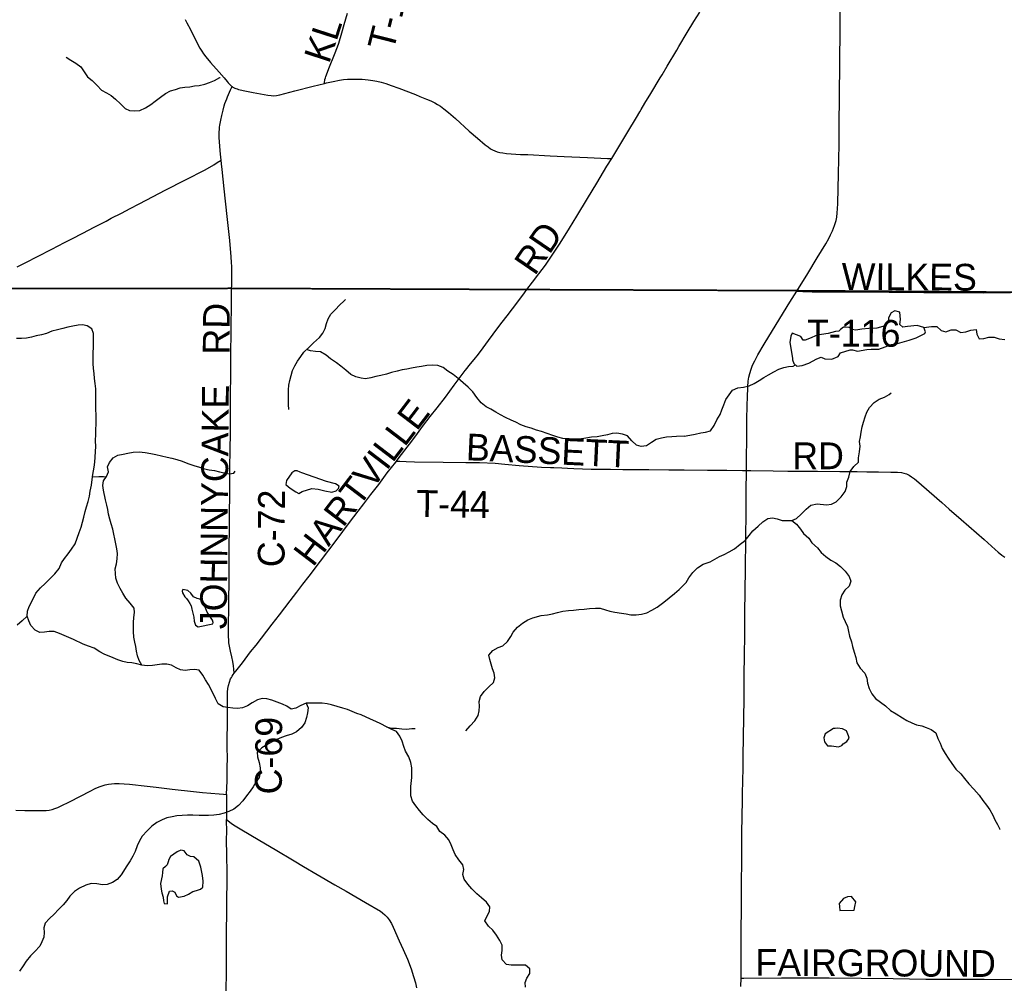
# Model space of a CAD drawing. Header units: feet. Extents: x 2113747 to 2516209, y 960708 to 1356798.
# Tile 23 of 253: x 2305899 to 2316941, y 1110796 to 1121601. Entities that reach past the tile are written whole.
import ezdxf

# ---------------------------------------------------------------- set-up
doc = ezdxf.new("R2010")
doc.units = ezdxf.units.FT
doc.header["$LTSCALE"] = 50
doc.header["$MEASUREMENT"] = 0
doc.linetypes.add('OhDOT_USTN3', pattern=[0.22, 0.165, -0.055])
for name, color, linetype in [('0_Xref', 7, 'Continuous'), ('GM_X_County_Road', 3, 'Continuous'), ('GM_X_County_Road_Text', 3, 'Continuous'), ('GM_X_Minor_Lake', 5, 'Continuous'), ('GM_X_Minor_River', 5, 'Continuous'), ('GM_X_State_Route', 1, 'Continuous'), ('GM_X_Township', 251, 'OhDOT_USTN3'), ('GM_X_Township_Road', 4, 'Continuous'), ('GM_X_Township_Road_Text', 4, 'Continuous')]:
    doc.layers.add(name, color=color, linetype=linetype)
doc.styles.add('Styledgn030', font='dgn030.shx')

# ---------------------------------------------------------------- blocks, each defined once
blk = doc.blocks.new('POR')
at = {"layer": 'GM_X_County_Road', "flags": 128}
for points in [[(2312538, 1120045), (2312628, 1120193), (2312720, 1120345), (2312815, 1120506), (2312852, 1120568), (2312869, 1120596), (2312909, 1120664), (2312976, 1120773), (2313083, 1120950), (2313103, 1120984), (2313160, 1121080), (2313268, 1121259), (2313293, 1121301), (2313385, 1121457), (2313461, 1121580), (2313525, 1121687)], [(2307756, 1121603), (2307775, 1121565), (2307813, 1121493), (2307891, 1121337), (2307920, 1121282), (2307940, 1121248), (2307961, 1121218), (2307987, 1121184), (2308040, 1121121), (2308135, 1121013), (2308192, 1120949), (2308225, 1120908), (2308237, 1120894), (2308251, 1120878), (2308259, 1120870), (2308267, 1120863), (2308273, 1120857), (2308281, 1120851)], [(2309317, 1120887), (2309339, 1120893), (2309413, 1120910), (2309487, 1120924), (2309532, 1120931), (2309574, 1120935), (2309616, 1120936), (2309682, 1120936), (2309741, 1120933), (2309806, 1120927), (2309861, 1120920), (2309906, 1120912), (2309953, 1120901), (2310004, 1120886), (2310066, 1120865), (2310151, 1120833), (2310338, 1120761), (2310387, 1120742), (2310463, 1120711), (2310511, 1120690), (2310555, 1120669), (2310586, 1120651), (2310618, 1120630), (2310655, 1120603), (2310708, 1120559), (2310785, 1120493), (2310941, 1120353), (2311032, 1120272), (2311120, 1120198), (2311151, 1120174), (2311179, 1120155), (2311202, 1120142), (2311227, 1120131), (2311255, 1120121), (2311284, 1120113), (2311316, 1120107), (2311359, 1120101), (2311411, 1120096), (2311516, 1120091), (2311598, 1120088), (2311847, 1120076), (2312007, 1120067), (2312267, 1120055), (2312490, 1120046), (2312538, 1120045)], [(2308158, 1120027), (2308155, 1120058), (2308152, 1120095), (2308148, 1120133), (2308143, 1120184), (2308140, 1120232), (2308136, 1120279), (2308136, 1120315), (2308137, 1120345), (2308139, 1120371), (2308141, 1120397), (2308145, 1120420), (2308153, 1120473), (2308165, 1120527), (2308180, 1120588), (2308192, 1120636), (2308200, 1120661), (2308209, 1120686), (2308221, 1120715), (2308230, 1120738), (2308264, 1120814), (2308281, 1120851)], [(2308281, 1120851), (2308290, 1120846), (2308298, 1120841), (2308311, 1120835), (2308324, 1120830), (2308337, 1120825), (2308351, 1120820), (2308373, 1120814), (2308425, 1120803), (2308518, 1120784), (2308683, 1120755), (2308719, 1120750), (2308746, 1120749), (2308779, 1120751), (2308815, 1120758), (2308872, 1120773), (2308986, 1120803), (2309190, 1120856), (2309317, 1120887)], [(2305870, 1118830), (2305969, 1118880), (2306098, 1118946), (2306259, 1119028), (2306401, 1119102), (2306483, 1119145), (2306606, 1119207), (2306736, 1119276), (2306809, 1119314), (2306867, 1119344), (2306925, 1119375), (2307039, 1119433), (2307138, 1119485), (2307237, 1119537), (2307394, 1119619), (2307531, 1119689), (2307759, 1119806), (2307978, 1119919), (2308076, 1119974), (2308114, 1119999), (2308158, 1120027)], [(2308276, 1118589), (2308277, 1118618), (2308278, 1118768), (2308277, 1118832), (2308276, 1118878), (2308271, 1118943), (2308254, 1119126), (2308240, 1119260), (2308230, 1119361), (2308207, 1119567), (2308192, 1119705), (2308169, 1119922), (2308162, 1119986), (2308158, 1120027)], [(2311588, 1118575), (2311651, 1118658), (2311722, 1118752), (2311794, 1118850), (2311869, 1118961), (2311900, 1119007), (2311960, 1119097), (2312066, 1119265), (2312147, 1119400), (2312265, 1119598), (2312370, 1119768), (2312485, 1119958), (2312538, 1120045)], [(2308306, 1114275), (2308302, 1114319), (2308298, 1114357), (2308290, 1114405), (2308279, 1114457), (2308265, 1114520), (2308253, 1114576), (2308246, 1114615), (2308243, 1114651), (2308241, 1114676), (2308240, 1114700), (2308246, 1115120), (2308247, 1115278), (2308250, 1115603), (2308255, 1116360), (2308256, 1116465), (2308257, 1116557), (2308260, 1116797), (2308261, 1116849), (2308262, 1116898), (2308265, 1117252), (2308268, 1117760), (2308272, 1118196), (2308273, 1118360), (2308276, 1118514), (2308276, 1118589)], [(2310124, 1116652), (2310154, 1116691), (2310269, 1116843), (2310341, 1116936), (2310418, 1117039), (2310504, 1117150), (2310581, 1117248), (2310673, 1117368), (2310772, 1117503), (2310873, 1117636), (2310896, 1117667), (2310917, 1117694), (2310937, 1117720), (2310994, 1117790), (2311043, 1117851), (2311097, 1117921), (2311158, 1118003), (2311262, 1118146), (2311311, 1118211), (2311365, 1118282), (2311485, 1118438), (2311560, 1118538), (2311588, 1118575)], [(2308306, 1114275), (2308339, 1114316), (2308396, 1114388), (2308489, 1114511), (2308550, 1114588), (2308732, 1114822), (2308813, 1114927), (2308934, 1115084), (2309007, 1115180), (2309074, 1115270), (2309144, 1115362), (2309271, 1115529), (2309448, 1115763), (2309598, 1115962), (2309696, 1116089), (2309759, 1116173), (2309837, 1116277), (2309881, 1116334), (2309925, 1116391), (2310022, 1116519), (2310116, 1116641), (2310124, 1116652)], [(2308220, 1112914), (2308224, 1113065), (2308226, 1113201), (2308228, 1113338), (2308227, 1113423), (2308226, 1113571), (2308228, 1113672), (2308228, 1113735), (2308229, 1113879), (2308228, 1113994), (2308229, 1114059), (2308233, 1114101), (2308239, 1114136), (2308251, 1114174), (2308265, 1114210), (2308273, 1114225), (2308280, 1114238), (2308293, 1114257), (2308306, 1114275)], [(2305857, 1112736), (2305955, 1112734), (2306096, 1112732), (2306158, 1112732), (2306194, 1112734), (2306230, 1112739), (2306265, 1112746), (2306293, 1112754), (2306326, 1112766), (2306365, 1112784), (2306459, 1112830), (2306581, 1112893), (2306688, 1112951), (2306744, 1112979), (2306790, 1112999), (2306824, 1113011), (2306859, 1113022), (2306894, 1113029), (2306927, 1113034), (2306963, 1113036), (2307016, 1113036), (2307069, 1113034), (2307131, 1113028), (2307330, 1113006), (2307428, 1112994), (2307610, 1112973), (2307849, 1112947), (2307950, 1112937), (2308136, 1112919), (2308183, 1112916), (2308220, 1112914)], [(2308220, 1112914), (2308219, 1112775), (2308219, 1112632)], [(2308211, 1109974), (2308211, 1110040), (2308212, 1110197), (2308214, 1110378), (2308215, 1110466), (2308217, 1110600), (2308216, 1110721), (2308217, 1110911), (2308217, 1111103), (2308218, 1111299), (2308220, 1111404), (2308222, 1111565), (2308222, 1111771), (2308224, 1111896), (2308225, 1112047), (2308223, 1112224), (2308220, 1112414), (2308221, 1112490), (2308219, 1112632)], [(2308219, 1112632), (2308270, 1112591), (2308295, 1112574), (2308371, 1112527), (2308491, 1112455), (2308655, 1112358), (2308763, 1112295), (2308978, 1112168), (2309082, 1112106), (2309236, 1112017), (2309434, 1111901), (2309559, 1111828), (2309777, 1111702), (2309944, 1111604), (2309968, 1111587), (2309994, 1111564), (2310019, 1111537), (2310042, 1111506), (2310068, 1111465), (2310088, 1111424), (2310156, 1111272), (2310201, 1111173), (2310248, 1111068), (2310289, 1110958), (2310317, 1110871), (2310337, 1110801), (2310349, 1110744)]]:
    blk.add_lwpolyline(points, dxfattribs=at)
at = {"layer": 'GM_X_Minor_Lake'}
for p, q in [((2314535, 1117981), (2314567, 1117805)), ((2309341, 1116423), (2309063, 1116519)), ((2307899, 1114793), (2308065, 1114827)), ((2315024, 1113654), (2314934, 1113595)), ((2307495, 1112001), (2307477, 1111913)), ((2315096, 1111612), (2315256, 1111616))]:
    blk.add_line(p, q, dxfattribs=at)
at = {"layer": 'GM_X_Minor_Lake', "flags": 128}
for points in [[(2314567, 1117805), (2314565, 1117789), (2314580, 1117747), (2314614, 1117718), (2314676, 1117724), (2314750, 1117751), (2314839, 1117799), (2314887, 1117817), (2314929, 1117800), (2315007, 1117793), (2315079, 1117824), (2315106, 1117866), (2315214, 1117900), (2315240, 1117900), (2315296, 1117883), (2315398, 1117904), (2315448, 1117907), (2315536, 1117908), (2315675, 1117958), (2315745, 1117970), (2315873, 1118006), (2315954, 1118033), (2316050, 1118081), (2316059, 1118101), (2316037, 1118149), (2315963, 1118172), (2315857, 1118162), (2315805, 1118154), (2315768, 1118185), (2315776, 1118240), (2315769, 1118322), (2315715, 1118335), (2315671, 1118314), (2315642, 1118260), (2315638, 1118210), (2315607, 1118167), (2315513, 1118144), (2315421, 1118137), (2315343, 1118130), (2315277, 1118119), (2315235, 1118129), (2315203, 1118148), (2315139, 1118155), (2315105, 1118127), (2315091, 1118111), (2315086, 1118107), (2315048, 1118104), (2314966, 1118083), (2314844, 1118065), (2314755, 1118026), (2314707, 1118008), (2314687, 1118007), (2314658, 1118047), (2314564, 1118086), (2314548, 1118054), (2314535, 1117981)], [(2309063, 1116519), (2309043, 1116527), (2309011, 1116541), (2308985, 1116541), (2308951, 1116519), (2308891, 1116434), (2308885, 1116388), (2308913, 1116364), (2308944, 1116340), (2308994, 1116306), (2309028, 1116290), (2309068, 1116310), (2309174, 1116345), (2309246, 1116337), (2309322, 1116317), (2309400, 1116305), (2309448, 1116319), (2309474, 1116343), (2309480, 1116369), (2309439, 1116397), (2309341, 1116423)], [(2308065, 1114827), (2308067, 1114843), (2308061, 1114869), (2308047, 1114892), (2308029, 1114920), (2308001, 1114956), (2307985, 1114994), (2307978, 1115010), (2307968, 1115034), (2307944, 1115076), (2307920, 1115102), (2307890, 1115110), (2307848, 1115130), (2307818, 1115170), (2307786, 1115201), (2307728, 1115213), (2307720, 1115193), (2307726, 1115173), (2307752, 1115131), (2307770, 1115109), (2307790, 1115085), (2307806, 1115053), (2307822, 1115027), (2307830, 1114991), (2307839, 1114947), (2307851, 1114901), (2307857, 1114857), (2307869, 1114811), (2307899, 1114793)], [(2314934, 1113595), (2314919, 1113547), (2314923, 1113503), (2314960, 1113459), (2315002, 1113458), (2315082, 1113447), (2315118, 1113463), (2315136, 1113481), (2315175, 1113508), (2315203, 1113544), (2315193, 1113570), (2315172, 1113628), (2315126, 1113650), (2315070, 1113655), (2315044, 1113653), (2315024, 1113654)], [(2307477, 1111913), (2307487, 1111850), (2307492, 1111810), (2307508, 1111760), (2307512, 1111722), (2307520, 1111692), (2307558, 1111686), (2307558, 1111764), (2307578, 1111829), (2307608, 1111831), (2307640, 1111817), (2307656, 1111775), (2307680, 1111763), (2307742, 1111773), (2307792, 1111797), (2307842, 1111825), (2307880, 1111837), (2307926, 1111851), (2307951, 1111874), (2307957, 1111940), (2307949, 1112004), (2307931, 1112098), (2307907, 1112164), (2307853, 1112214), (2307813, 1112216), (2307779, 1112236), (2307745, 1112280), (2307707, 1112288), (2307665, 1112270), (2307591, 1112219), (2307573, 1112183), (2307565, 1112159), (2307551, 1112125), (2307535, 1112107), (2307505, 1112079), (2307499, 1112039), (2307495, 1112001)], [(2315256, 1111616), (2315264, 1111656), (2315277, 1111710), (2315228, 1111770), (2315184, 1111765), (2315139, 1111747), (2315089, 1111690), (2315092, 1111658), (2315096, 1111612)]]:
    blk.add_lwpolyline(points, dxfattribs=at)
at = {"layer": 'GM_X_Minor_River', "flags": 128}
for points in [[(2306422, 1121180), (2306474, 1121146), (2306530, 1121114), (2306583, 1121072), (2306623, 1121016), (2306659, 1120962), (2306713, 1120918), (2306767, 1120864), (2306817, 1120810), (2306873, 1120780), (2306923, 1120750), (2306973, 1120710), (2307029, 1120658), (2307080, 1120606), (2307130, 1120582), (2307192, 1120580), (2307248, 1120584), (2307310, 1120612), (2307368, 1120649), (2307419, 1120687), (2307477, 1120733), (2307535, 1120773), (2307589, 1120803), (2307647, 1120820), (2307699, 1120836), (2307751, 1120844), (2307807, 1120850), (2307859, 1120858), (2307911, 1120864), (2307975, 1120878), (2308029, 1120899), (2308085, 1120921), (2308145, 1120953), (2308147, 1120955)], [(2306004, 1115021), (2306032, 1115071), (2306080, 1115172), (2306134, 1115230), (2306186, 1115280), (2306238, 1115330), (2306293, 1115388), (2306343, 1115447), (2306367, 1115509), (2306403, 1115559), (2306441, 1115613), (2306481, 1115665), (2306521, 1115724), (2306545, 1115786), (2306566, 1115852), (2306588, 1115912), (2306604, 1115968), (2306618, 1116024), (2306634, 1116087), (2306648, 1116137), (2306666, 1116199), (2306680, 1116257), (2306691, 1116315), (2306703, 1116381), (2306711, 1116445), (2306721, 1116502), (2306733, 1116582), (2306741, 1116640), (2306745, 1116694), (2306748, 1116758), (2306752, 1116814), (2306750, 1116880), (2306752, 1116952), (2306752, 1117009), (2306756, 1117061), (2306758, 1117117), (2306757, 1117167), (2306753, 1117235), (2306753, 1117409), (2306751, 1117461), (2306745, 1117521), (2306738, 1117576), (2306734, 1117634), (2306728, 1117690), (2306724, 1117746), (2306724, 1117864), (2306728, 1117928), (2306727, 1118034), (2306725, 1118084), (2306707, 1118136), (2306657, 1118170), (2306605, 1118178), (2306553, 1118176), (2306495, 1118166), (2306439, 1118154), (2306381, 1118140), (2306323, 1118124), (2306261, 1118107), (2306199, 1118083), (2306145, 1118067), (2306085, 1118057), (2306033, 1118041), (2305975, 1118031), (2305921, 1118027), (2305865, 1118026)], [(2308919, 1117230), (2308913, 1117288), (2308913, 1117450), (2308917, 1117502), (2308929, 1117556), (2308943, 1117613), (2308960, 1117669), (2308984, 1117721), (2309016, 1117771), (2309052, 1117823), (2309086, 1117873), (2309140, 1117926), (2309194, 1117976), (2309260, 1118036), (2309300, 1118086), (2309323, 1118138), (2309341, 1118194), (2309359, 1118247), (2309387, 1118301), (2309441, 1118351), (2309485, 1118401), (2309537, 1118447), (2309551, 1118465)], [(2316037, 1118149), (2316125, 1118160), (2316185, 1118162), (2316235, 1118117), (2316287, 1118102), (2316347, 1118122), (2316399, 1118123), (2316453, 1118094), (2316509, 1118102), (2316565, 1118119), (2316625, 1118128), (2316634, 1118074), (2316658, 1118022), (2316712, 1118027), (2316766, 1118043), (2316828, 1118042), (2316882, 1118023), (2316948, 1118014)], [(2313352, 1116932), (2313265, 1116927), (2313211, 1116925), (2313151, 1116919), (2313097, 1116910), (2313037, 1116894), (2312983, 1116862), (2312927, 1116824), (2312869, 1116814), (2312815, 1116832), (2312765, 1116880), (2312717, 1116934), (2312658, 1116952), (2312596, 1116965), (2312544, 1116961), (2312492, 1116947), (2312432, 1116935), (2312377, 1116923), (2312311, 1116919), (2312247, 1116909), (2312177, 1116896), (2312121, 1116896), (2312057, 1116900), (2311990, 1116906), (2311936, 1116920), (2311878, 1116940), (2311814, 1116962), (2311750, 1116982), (2311696, 1116999), (2311634, 1117021), (2311580, 1117037), (2311520, 1117057), (2311464, 1117089), (2311412, 1117111), (2311346, 1117139), (2311290, 1117171), (2311238, 1117201), (2311182, 1117233), (2311130, 1117261), (2311076, 1117305), (2311027, 1117363), (2310981, 1117429), (2310927, 1117481), (2310871, 1117529), (2310815, 1117579), (2310759, 1117621), (2310701, 1117660), (2310647, 1117700), (2310588, 1117724), (2310526, 1117726), (2310464, 1117724), (2310405, 1117712), (2310351, 1117704), (2310293, 1117692), (2310241, 1117682), (2310187, 1117675), (2310133, 1117659), (2310067, 1117645), (2310011, 1117627), (2309949, 1117611), (2309893, 1117599), (2309837, 1117586), (2309779, 1117574), (2309727, 1117582), (2309667, 1117598), (2309611, 1117624), (2309557, 1117670), (2309502, 1117718), (2309452, 1117754), (2309386, 1117798), (2309336, 1117840), (2309274, 1117876), (2309216, 1117882), (2309162, 1117887), (2309116, 1117903)], [(2313352, 1116932), (2313414, 1116941), (2313476, 1116954), (2313538, 1116968), (2313591, 1116977), (2313645, 1116992), (2313689, 1117050), (2313718, 1117115), (2313755, 1117176), (2313772, 1117228), (2313794, 1117284), (2313817, 1117341), (2313854, 1117395), (2313892, 1117446), (2313953, 1117475), (2314017, 1117482), (2314081, 1117494), (2314137, 1117521), (2314192, 1117554), (2314246, 1117589), (2314298, 1117619), (2314355, 1117652), (2314413, 1117681), (2314469, 1117702), (2314520, 1117711), (2314572, 1117715), (2314599, 1117731)], [(2314557, 1115987), (2314609, 1116009), (2314663, 1116056), (2314718, 1116113), (2314771, 1116158), (2314843, 1116173), (2314947, 1116162), (2315003, 1116169), (2315057, 1116193), (2315110, 1116250), (2315157, 1116309), (2315175, 1116365), (2315176, 1116415), (2315197, 1116470), (2315211, 1116536), (2315252, 1116591), (2315305, 1116640), (2315307, 1116690), (2315316, 1116754), (2315325, 1116820), (2315319, 1116872), (2315330, 1116925), (2315337, 1116975), (2315347, 1117035), (2315364, 1117087), (2315379, 1117148), (2315400, 1117200), (2315428, 1117253), (2315483, 1117308), (2315539, 1117346), (2315596, 1117369), (2315650, 1117398), (2315674, 1117416)], [(2307270, 1114363), (2307240, 1114417), (2307220, 1114469), (2307210, 1114521), (2307201, 1114571), (2307191, 1114621), (2307179, 1114679), (2307177, 1114739), (2307177, 1114791), (2307175, 1114841), (2307179, 1114898), (2307187, 1114952), (2307184, 1115004), (2307138, 1115058), (2307088, 1115114), (2307054, 1115170), (2307026, 1115224), (2306994, 1115284), (2306976, 1115340), (2306972, 1115392), (2306971, 1115442), (2306983, 1115498), (2306991, 1115554), (2306995, 1115614), (2306987, 1115667), (2306977, 1115725), (2306965, 1115779), (2306955, 1115831), (2306942, 1115887), (2306924, 1115947), (2306910, 1115999), (2306896, 1116057), (2306888, 1116109), (2306876, 1116159), (2306862, 1116219), (2306837, 1116327), (2306831, 1116378), (2306837, 1116430), (2306873, 1116480), (2306895, 1116530), (2306885, 1116586), (2306907, 1116636), (2306947, 1116688), (2307000, 1116717), (2307060, 1116729), (2307112, 1116741), (2307172, 1116753), (2307240, 1116757), (2307308, 1116747), (2307370, 1116735), (2307424, 1116725), (2307491, 1116710), (2307551, 1116694), (2307605, 1116684), (2307663, 1116668), (2307721, 1116650), (2307783, 1116626), (2307853, 1116602), (2307915, 1116584), (2307973, 1116566), (2308025, 1116555), (2308083, 1116545), (2308141, 1116533), (2308193, 1116519), (2308247, 1116509), (2308299, 1116515), (2308315, 1116537)], [(2306868, 1116472), (2306839, 1116476), (2306787, 1116474), (2306716, 1116473)], [(2313372, 1115292), (2313403, 1115342), (2313449, 1115401), (2313502, 1115454), (2313565, 1115497), (2313641, 1115522), (2313695, 1115551), (2313746, 1115583), (2313798, 1115604), (2313854, 1115635), (2313917, 1115668), (2313979, 1115721), (2314034, 1115763), (2314080, 1115816), (2314121, 1115869), (2314180, 1115922), (2314234, 1115970), (2314291, 1116007), (2314343, 1116016), (2314395, 1116003), (2314451, 1115987), (2314505, 1115986), (2314557, 1115987), (2314610, 1115945), (2314657, 1115890), (2314689, 1115838), (2314750, 1115786), (2314784, 1115735), (2314847, 1115679), (2314888, 1115626), (2314938, 1115582), (2314997, 1115539), (2315051, 1115512), (2315104, 1115468), (2315156, 1115417), (2315203, 1115359), (2315220, 1115305), (2315202, 1115249), (2315151, 1115204), (2315121, 1115153), (2315100, 1115093), (2315101, 1115029), (2315114, 1114973), (2315134, 1114903), (2315155, 1114851), (2315182, 1114795), (2315194, 1114739), (2315205, 1114687), (2315226, 1114625), (2315238, 1114571), (2315259, 1114510), (2315276, 1114448), (2315289, 1114390), (2315323, 1114330), (2315378, 1114274), (2315399, 1114216), (2315407, 1114160), (2315424, 1114103), (2315455, 1114043), (2315495, 1113989), (2315554, 1113948), (2315608, 1113906), (2315665, 1113855), (2315728, 1113816), (2315798, 1113774), (2315848, 1113743), (2315905, 1113716), (2315957, 1113694), (2316015, 1113683), (2316065, 1113663), (2316122, 1113640), (2316172, 1113603), (2316197, 1113539), (2316221, 1113487), (2316246, 1113427), (2316277, 1113371), (2316311, 1113320), (2316352, 1113262), (2316399, 1113198), (2316452, 1113145), (2316496, 1113091), (2316545, 1113034), (2316600, 1112974), (2316660, 1112905), (2316701, 1112847), (2316742, 1112792), (2316778, 1112740), (2316813, 1112680), (2316836, 1112628), (2316864, 1112576), (2316893, 1112525), (2316895, 1112519)], [(2310902, 1113627), (2310950, 1113682), (2311004, 1113740), (2311039, 1113798), (2311053, 1113852), (2311055, 1113902), (2311053, 1113956), (2311065, 1114013), (2311109, 1114067), (2311159, 1114121), (2311211, 1114167), (2311227, 1114221), (2311220, 1114273), (2311202, 1114323), (2311188, 1114374), (2311172, 1114426), (2311160, 1114476), (2311206, 1114528), (2311264, 1114562), (2311316, 1114580), (2311370, 1114628), (2311406, 1114683), (2311433, 1114733), (2311483, 1114789), (2311537, 1114833), (2311597, 1114871), (2311653, 1114894), (2311747, 1114920), (2311817, 1114928), (2311873, 1114940), (2311931, 1114954), (2311991, 1114968), (2312055, 1114975), (2312111, 1114981), (2312171, 1114987), (2312229, 1114993), (2312291, 1114997), (2312355, 1115001), (2312409, 1115001), (2312469, 1114985), (2312519, 1114968), (2312575, 1114956), (2312647, 1114946), (2312701, 1114938), (2312753, 1114926), (2312811, 1114928), (2312871, 1114936), (2312931, 1114950), (2312989, 1114981), (2313049, 1115015), (2313123, 1115069), (2313183, 1115117), (2313241, 1115166), (2313296, 1115212), (2313372, 1115292)], [(2310713, 1112403), (2310666, 1112455), (2310612, 1112497), (2310578, 1112553), (2310528, 1112589), (2310476, 1112631), (2310424, 1112683), (2310382, 1112735), (2310342, 1112787), (2310304, 1112839), (2310287, 1112897), (2310285, 1112951), (2310287, 1113001), (2310295, 1113105), (2310297, 1113155), (2310297, 1113211), (2310285, 1113271), (2310262, 1113335), (2310226, 1113398), (2310206, 1113452), (2310188, 1113512), (2310164, 1113566), (2310124, 1113618), (2310074, 1113642), (2310014, 1113672), (2309948, 1113706), (2309892, 1113733), (2309833, 1113759), (2309729, 1113807), (2309679, 1113823), (2309629, 1113845), (2309575, 1113867), (2309523, 1113881), (2309461, 1113901), (2309397, 1113919), (2309347, 1113929), (2309291, 1113936), (2309223, 1113936), (2309165, 1113938), (2309111, 1113936), (2309053, 1113910), (2308997, 1113880), (2308945, 1113870), (2308895, 1113902), (2308845, 1113925), (2308787, 1113949), (2308725, 1113969), (2308671, 1113987), (2308619, 1113989), (2308565, 1113975), (2308507, 1113939), (2308455, 1113909), (2308399, 1113886), (2308343, 1113878), (2308289, 1113882), (2308233, 1113890), (2308181, 1113896), (2308125, 1113928), (2308095, 1113988), (2308047, 1114092), (2308016, 1114146), (2307984, 1114198), (2307954, 1114252), (2307912, 1114306), (2307860, 1114316), (2307808, 1114312), (2307756, 1114302), (2307704, 1114310), (2307652, 1114334), (2307602, 1114364), (2307548, 1114373), (2307492, 1114373), (2307440, 1114367), (2307388, 1114359), (2307330, 1114355), (2307270, 1114363), (2307212, 1114377), (2307158, 1114389), (2307104, 1114392), (2307054, 1114404), (2307000, 1114424), (2306948, 1114446), (2306848, 1114486), (2306797, 1114514), (2306733, 1114552), (2306669, 1114576), (2306609, 1114598), (2306501, 1114650), (2306451, 1114674), (2306399, 1114695), (2306347, 1114719), (2306287, 1114739), (2306231, 1114739), (2306177, 1114733), (2306125, 1114731), (2306073, 1114755), (2306025, 1114809), (2306001, 1114859), (2305981, 1114911), (2305988, 1114969), (2306004, 1115021)], [(2305981, 1114911), (2305927, 1114859), (2305871, 1114812)], [(2309111, 1113936), (2309133, 1113884), (2309125, 1113828), (2309115, 1113776), (2309095, 1113718), (2309060, 1113663), (2309002, 1113617), (2308950, 1113591), (2308888, 1113569), (2308836, 1113553), (2308782, 1113531), (2308722, 1113500), (2308670, 1113470), (2308614, 1113438), (2308564, 1113386), (2308566, 1113334), (2308584, 1113270), (2308595, 1113212), (2308595, 1113157), (2308583, 1113105), (2308549, 1113051), (2308517, 1112999), (2308483, 1112949), (2308443, 1112899), (2308401, 1112842), (2308353, 1112790), (2308302, 1112750), (2308246, 1112724), (2308192, 1112702), (2308136, 1112690), (2308078, 1112681), (2308018, 1112679), (2307912, 1112679), (2307842, 1112681), (2307782, 1112681), (2307662, 1112672), (2307610, 1112662), (2307550, 1112650), (2307496, 1112628), (2307436, 1112600), (2307382, 1112556), (2307328, 1112505), (2307274, 1112445), (2307242, 1112393), (2307216, 1112339), (2307193, 1112273), (2307169, 1112222), (2307139, 1112170), (2307101, 1112112), (2307037, 1112012), (2306993, 1111960), (2306941, 1111925), (2306881, 1111905), (2306829, 1111899), (2306765, 1111911), (2306699, 1111915), (2306641, 1111897), (2306569, 1111864), (2306515, 1111824), (2306462, 1111774), (2306428, 1111724), (2306386, 1111674), (2306334, 1111625), (2306284, 1111571), (2306232, 1111523), (2306186, 1111471), (2306170, 1111417), (2306174, 1111367), (2306171, 1111313), (2306149, 1111262), (2306125, 1111212), (2306067, 1111154), (2306019, 1111102), (2305973, 1111044), (2305939, 1110991), (2305897, 1110931)], [(2310014, 1113672), (2310064, 1113658), (2310124, 1113656), (2310184, 1113648), (2310236, 1113646), (2310298, 1113654), (2310336, 1113654)], [(2311570, 1110753), (2311566, 1110803), (2311588, 1110854), (2311620, 1110906), (2311622, 1110958), (2311572, 1110998), (2311520, 1111000), (2311464, 1111000), (2311412, 1110998), (2311360, 1111005), (2311310, 1111057), (2311301, 1111112), (2311311, 1111164), (2311309, 1111224), (2311285, 1111274), (2311247, 1111336), (2311207, 1111390), (2311155, 1111436), (2311117, 1111496), (2311140, 1111552), (2311168, 1111602), (2311170, 1111654), (2311134, 1111706), (2311078, 1111754), (2311026, 1111798), (2310970, 1111856), (2310924, 1111908), (2310884, 1111962), (2310869, 1112016), (2310879, 1112070), (2310869, 1112125), (2310825, 1112181), (2310781, 1112239), (2310761, 1112293), (2310737, 1112347), (2310713, 1112403)]]:
    blk.add_lwpolyline(points, dxfattribs=at)
at = {"layer": 'GM_X_State_Route', "flags": 128}
for points in [[(2313993, 1111560), (2313993, 1111591), (2313994, 1111646), (2313995, 1111873), (2313995, 1111899), (2313995, 1111974), (2313995, 1112010), (2313996, 1112076), (2313996, 1112177), (2313997, 1112243), (2313999, 1112443), (2314003, 1112709), (2314004, 1112807), (2314005, 1112902), (2314006, 1112948), (2314008, 1113043), (2314010, 1113115), (2314011, 1113161), (2314011, 1113194), (2314013, 1113296), (2314014, 1113348), (2314014, 1113396), (2314014, 1113423), (2314015, 1113478), (2314017, 1113573), (2314020, 1113757), (2314021, 1113832), (2314022, 1113927), (2314024, 1114055), (2314025, 1114140), (2314025, 1114196), (2314025, 1114278), (2314025, 1114298), (2314027, 1114422), (2314027, 1114448), (2314028, 1114497), (2314029, 1114556), (2314029, 1114573), (2314030, 1114602), (2314030, 1114668), (2314031, 1114784), (2314031, 1114786), (2314031, 1114815), (2314032, 1114848), (2314032, 1114891), (2314032, 1114914), (2314032, 1114969), (2314032, 1114982), (2314033, 1115032), (2314034, 1115110), (2314035, 1115186), (2314036, 1115294), (2314037, 1115343), (2314039, 1115550), (2314041, 1115671), (2314042, 1115694), (2314043, 1115750), (2314044, 1115852), (2314044, 1115881), (2314045, 1115986), (2314045, 1116094), (2314046, 1116117), (2314046, 1116147), (2314046, 1116216), (2314047, 1116261), (2314048, 1116327), (2314048, 1116403), (2314049, 1116452), (2314049, 1116494), (2314049, 1116547), (2314050, 1116731), (2314053, 1116855), (2314054, 1117003), (2314055, 1117147), (2314057, 1117246), (2314058, 1117288), (2314060, 1117361), (2314065, 1117485), (2314070, 1117548), (2314077, 1117593), (2314087, 1117635), (2314101, 1117683), (2314119, 1117729), (2314142, 1117777), (2314178, 1117843), (2314248, 1117962), (2314341, 1118117), (2314537, 1118432), (2314616, 1118556), (2314737, 1118756), (2314844, 1118930), (2314938, 1119088), (2314972, 1119148), (2314993, 1119189), (2315014, 1119234), (2315027, 1119265), (2315037, 1119293), (2315046, 1119317), (2315054, 1119349), (2315062, 1119388), (2315068, 1119434), (2315072, 1119480), (2315076, 1119542), (2315082, 1119874), (2315088, 1120202), (2315090, 1120468), (2315092, 1120694), (2315096, 1121164), (2315100, 1121449), (2315101, 1121722)], [(2313989, 1110932), (2313989, 1111033), (2313990, 1111184), (2313991, 1111338), (2313992, 1111459), (2313993, 1111560)], [(2313988, 1110758), (2313989, 1110853), (2313989, 1110931), (2313989, 1110932)]]:
    blk.add_lwpolyline(points, dxfattribs=at)
at = {"layer": 'GM_X_Township', "flags": 128}
for points in [[(2299033, 1144176), (2303719, 1144224), (2311059, 1144273), (2311621, 1144272), (2311712, 1144286), (2315176, 1144280), (2318840, 1144268), (2321217, 1144269), (2323108, 1144286), (2328491, 1144330), (2328572, 1144328), (2328612, 1142470), (2328630, 1142401), (2328635, 1142304), (2328651, 1136742), (2328653, 1134141), (2328657, 1131227), (2328663, 1124950), (2328670, 1119253), (2328670, 1118495), (2325058, 1118507), (2321212, 1118516), (2314610, 1118563), (2311596, 1118575), (2308267, 1118589), (2305447, 1118586), (2305355, 1118577), (2305256, 1118586), (2302815, 1118637), (2300974, 1118651), (2299393, 1118653), (2299080, 1118654), (2299075, 1121792), (2299063, 1131449), (2299059, 1134619), (2299058, 1135376), (2299058, 1135395), (2299044, 1139886), (2299046, 1140060), (2299048, 1140210), (2299048, 1140750), (2299048, 1140868), (2299034, 1144014), (2299033, 1144176)], [(2299080, 1118654), (2299393, 1118653), (2300974, 1118651), (2302815, 1118637), (2305256, 1118586), (2305355, 1118577), (2305447, 1118586), (2308267, 1118589), (2311596, 1118575), (2314610, 1118563), (2321212, 1118516), (2325058, 1118507), (2328670, 1118495), (2328673, 1115450), (2328676, 1111411), (2328676, 1110812), (2328679, 1107535), (2328685, 1104162), (2328691, 1097555), (2328691, 1097500), (2328700, 1094332), (2328615, 1091117), (2326938, 1091094), (2326732, 1091091), (2324108, 1091056), (2318107, 1090974), (2313863, 1090917), (2307056, 1090903), (2301402, 1090840), (2299895, 1090831), (2299145, 1090827), (2299131, 1096372), (2299121, 1100750), (2299110, 1104784), (2299110, 1104924), (2299092, 1106995), (2299072, 1110035), (2299073, 1112956), (2299080, 1118654)]]:
    blk.add_lwpolyline(points, dxfattribs=at)
at = {"layer": 'GM_X_Township_Road', "flags": 128}
for points in [[(2309317, 1120887), (2309318, 1120901), (2309320, 1120923), (2309321, 1120927), (2309322, 1120933), (2309323, 1120938), (2309327, 1120950), (2309332, 1120966), (2309373, 1121072), (2309428, 1121210), (2309462, 1121298), (2309477, 1121338), (2309512, 1121455), (2309539, 1121549), (2309576, 1121675)], [(2314616, 1118556), (2314680, 1118553), (2314786, 1118551), (2314944, 1118550), (2315183, 1118549), (2315649, 1118545), (2316040, 1118542), (2316319, 1118541), (2316713, 1118540), (2316887, 1118541), (2317008, 1118539)], [(2310124, 1116652), (2310164, 1116650), (2310233, 1116646), (2310328, 1116644), (2310649, 1116639), (2310902, 1116637), (2311056, 1116635), (2311230, 1116627), (2311338, 1116619), (2311502, 1116604), (2311750, 1116584), (2311852, 1116580), (2311891, 1116580), (2311979, 1116575), (2312041, 1116572), (2312113, 1116568), (2312307, 1116562), (2312412, 1116560), (2312523, 1116560), (2312664, 1116558), (2312821, 1116556), (2312956, 1116556), (2313179, 1116553), (2313350, 1116552), (2313612, 1116551), (2313829, 1116549), (2314006, 1116547), (2314049, 1116547)], [(2314049, 1116547), (2314098, 1116547), (2314348, 1116542), (2314512, 1116540), (2314653, 1116540), (2314846, 1116537), (2315096, 1116536), (2315293, 1116534), (2315401, 1116533), (2315509, 1116532), (2315529, 1116531), (2315670, 1116529), (2315745, 1116527), (2315788, 1116523), (2315814, 1116518), (2315843, 1116508), (2315873, 1116494), (2315902, 1116477), (2315936, 1116452), (2315982, 1116413), (2316098, 1116312), (2316240, 1116186), (2316324, 1116112), (2316457, 1115995), (2316715, 1115772), (2316840, 1115661), (2316874, 1115631), (2316914, 1115597), (2316946, 1115574)], [(2316060, 1110843), (2316212, 1110842), (2316417, 1110842), (2316714, 1110841), (2317474, 1110838)], [(2313989, 1110853), (2314019, 1110853), (2314443, 1110856), (2314976, 1110856), (2315695, 1110849), (2316060, 1110843)]]:
    blk.add_lwpolyline(points, dxfattribs=at)
at = {"layer": 'GM_X_County_Road_Text', "char_height": 300, "attachment_point": 7, "line_spacing_factor": 0.8, "style": 'Styledgn030'}
for s, insert, rotation in [('{\\Fdgn000|c0;\\C256;RD}', (2311675, 1118720), 55.5693), ('{\\Fdgn000|c0;\\C256;RD}', (2308252, 1117845), 89.5063), ('{\\Fdgn000|c0;\\C256;JOHNNYCAKE}', (2308225, 1114765), 89.4909), ('{\\Fdgn000|c0;\\C256;HARTVILLE}', (2309188, 1115454), 52.6671), ('{\\Fdgn000|c0;\\C256;C-72}', (2308873, 1115461), 89.6571), ('{\\Fdgn000|c0;\\C256;C-69}', (2308842, 1112913), 89.6543)]:
    blk.add_mtext(s, dxfattribs=dict(at, insert=insert, rotation=rotation))
at = {"layer": 'GM_X_Township_Road_Text', "char_height": 300, "attachment_point": 7, "line_spacing_factor": 0.8, "style": 'Styledgn030'}
for s, insert, rotation in [('{\\Fdgn000|c0;\\C256;T-103}', (2310094, 1121236), 75.8627), ('{\\Fdgn000|c0;\\C256;L}', (2309451, 1121351), 72.0984), ('{\\Fdgn000|c0;\\C256;K}', (2309367, 1121098), 71.6952), ('{\\Fdgn000|c0;\\C256;WILKES}', (2315117, 1118568), 359.6354), ('{\\Fdgn000|c0;\\C256;T-116}', (2314728, 1117934), 359.7158), ('{\\Fdgn000|c0;\\C256;BASSETT}', (2310899, 1116658), 357.3491), ('{\\Fdgn000|c0;\\C256;RD}', (2314563, 1116561), 0), ('{\\Fdgn000|c0;\\C256;T-44}', (2310345, 1116028), 358.9812), ('{\\Fdgn000|c0;\\C256;FAIRGROUND}', (2314149, 1110877), 359.6862)]:
    blk.add_mtext(s, dxfattribs=dict(at, insert=insert, rotation=rotation))

msp = doc.modelspace()

# ---------------------------------------------------------------- block references
at = {"layer": '0_Xref'}
msp.add_blockref('POR', (0, 0), dxfattribs=at)

doc.saveas('drawing.dxf')
